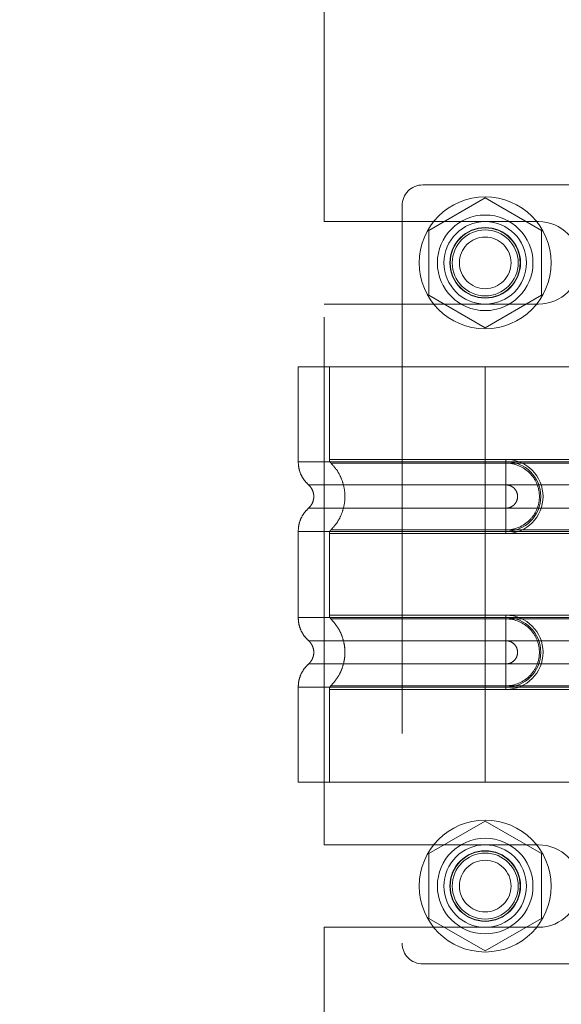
# Model space of a CAD drawing. Header units: inches. Extents: x 0.2 to 10.8, y 0.2 to 8.2.
# Tile 46 of 156: x 1.706 to 1.808, y 3.756 to 3.943. Entities that reach past the tile are written whole.
import ezdxf

# ---------------------------------------------------------------- set-up
doc = ezdxf.new("R2010")
doc.units = ezdxf.units.IN
doc.header["$MEASUREMENT"] = 0
doc.linetypes.add('HIDDEN', pattern=[0.075, 0.05, -0.025])
doc.layers.add('DIMENSIONS', color=140, linetype='Continuous')
doc.styles.add('SLDTEXTSTYLE0', font='TXT', dxfattribs={"width": 0.7})
doc.dimstyles.new('SLDDIMSTYLE1', dxfattribs={"dimtxt": 0.084961, "dimasz": 0.13, "dimexe": 0, "dimexo": 0.0625, "dimgap": 0.02124, "dimtad": 0, "dimtih": 1, "dimtoh": 1, "dimlfac": 20, "dimrnd": 1e-09, "dimzin": 12, "dimdsep": 46, "dimtxsty": 'SLDTEXTSTYLE0', "dimsah": 1, "dimcen": 0.09, "dimadec": 0, "dimazin": 3, "dimtfac": 1, "dimtmove": 0, "dimatfit": 0, "dimfxl": 0, "dimfrac": 2, "dimtolj": 1, "dimtzin": 12, "dimarcsym": 0})

# ---------------------------------------------------------------- blocks, each defined once
blk = doc.blocks.new('_D_7')
at = {"layer": 'DIMENSIONS'}
for p, q in [((0.38009, 3.97759), (0.35156, 3.97759)), ((0.35156, 3.97759), (0.35156, 3.84256)), ((0.70324, 3.97759), (0.73177, 3.97759)), ((0.73177, 3.97759), (0.73177, 3.84256)), ((0.85641, 3.97759), (0.91674, 3.97759)), ((0.91674, 3.97759), (0.91674, 3.7411)), ((0.35156, 3.84256), (0.38009, 3.84256)), ((0.73177, 3.84256), (0.70324, 3.84256)), ((1.71337, 3.7411), (0.79174, 3.7411)), ((1.74615, 3.5055), (0.79174, 3.5055)), ((0.91674, 3.5055), (0.91674, 3.2555))]:
    blk.add_line(p, q, dxfattribs=at)
for points in [[(0.91674, 3.7411), (0.93674, 3.8711), (0.89674, 3.8711)], [(0.91674, 3.5055), (0.89674, 3.3755), (0.93674, 3.3755)]]:
    blk.add_solid(points, dxfattribs=at)
at = {"layer": 'DIMENSIONS', "char_height": 0.083333, "attachment_point": 1, "style": 'SLDTEXTSTYLE0'}
for s, insert in [('4.71', (0.41543, 4.10403)), ('119.7', (0.38009, 3.94998))]:
    blk.add_mtext(s, dxfattribs=dict(at, insert=insert))

msp = doc.modelspace()

# ---------------------------------------------------------------- linework, layer by layer
at = {"color": 7, "linetype": 'HIDDEN', "lineweight": 18}
for p, q in [((1.763371, 3.9045148), (1.763371, 4.2684898)), ((1.8233986, 3.9114764), (1.78206, 3.9114764)), ((1.778123, 3.9075393), (1.778123, 3.7677756)), ((1.793871, 3.9089999), (1.783221, 3.9028511)), ((1.804521, 3.9028511), (1.793871, 3.9089999)), ((1.763371, 3.9045148), (1.803996, 3.9045148)), ((1.783221, 3.9028511), (1.783221, 3.8905536)), ((1.804521, 3.8905536), (1.804521, 3.9028511)), ((1.783221, 3.8905536), (1.793871, 3.8844048)), ((1.793871, 3.8844048), (1.804521, 3.8905536)), ((1.763371, 3.7864148), (1.763371, 3.8888898)), ((1.763371, 3.8888898), (1.803996, 3.8888898)), ((1.793871, 3.8770275), (1.758438, 3.8770275)), ((1.758438, 3.8770275), (1.758438, 3.8590235)), ((1.7643435, 3.8770275), (1.7643435, 3.8594499)), ((1.793871, 3.8770275), (1.793871, 3.8590235)), ((1.8122631, 3.8770275), (1.793871, 3.8770275)), ((1.793871, 3.8770275), (1.793871, 3.8590235)), ((1.793871, 3.8770275), (1.793871, 3.8594499)), ((1.793871, 3.8770275), (1.793871, 3.8594499)), ((1.793871, 3.8594499), (1.797808, 3.8594499)), ((1.8667057, 3.8594499), (1.793871, 3.8594499)), ((1.793871, 3.8590235), (1.797808, 3.8590235)), ((1.8667057, 3.8590235), (1.793871, 3.8590235)), ((1.797808, 3.8594499), (1.797808, 3.8587476)), ((1.797808, 3.8590235), (1.797808, 3.8546186)), ((1.793871, 3.8587476), (1.797808, 3.8587476)), ((1.8667057, 3.8587476), (1.793871, 3.8587476)), ((1.793871, 3.8546186), (1.797808, 3.8546186)), ((1.8667057, 3.8546186), (1.793871, 3.8546186)), ((1.797808, 3.8502239), (1.793871, 3.8502239)), ((1.793871, 3.8502239), (1.8667057, 3.8502239)), ((1.797808, 3.845819), (1.797808, 3.8502239)), ((1.758438, 3.845819), (1.758438, 3.8294959)), ((1.797808, 3.8460949), (1.793871, 3.8460949)), ((1.793871, 3.8460949), (1.8667057, 3.8460949)), ((1.793871, 3.845819), (1.793871, 3.8294959)), ((1.793871, 3.845819), (1.793871, 3.8294959)), ((1.797808, 3.845819), (1.793871, 3.845819)), ((1.793871, 3.845819), (1.8667057, 3.845819)), ((1.797808, 3.8453926), (1.797808, 3.8460949)), ((1.7643435, 3.8453926), (1.7643435, 3.8299224)), ((1.793871, 3.8453926), (1.793871, 3.8299224)), ((1.793871, 3.8453926), (1.793871, 3.8299224)), ((1.797808, 3.8453926), (1.793871, 3.8453926)), ((1.793871, 3.8453926), (1.8667057, 3.8453926)), ((1.793871, 3.8299224), (1.797808, 3.8299224)), ((1.8667057, 3.8299224), (1.793871, 3.8299224)), ((1.793871, 3.8294959), (1.797808, 3.8294959)), ((1.8667057, 3.8294959), (1.793871, 3.8294959)), ((1.793871, 3.82922), (1.797808, 3.82922)), ((1.8667057, 3.82922), (1.793871, 3.82922)), ((1.797808, 3.8299224), (1.797808, 3.82922)), ((1.797808, 3.8294959), (1.797808, 3.825091)), ((1.793871, 3.825091), (1.797808, 3.825091)), ((1.8667057, 3.825091), (1.793871, 3.825091)), ((1.797808, 3.8206963), (1.793871, 3.8206963)), ((1.793871, 3.8206963), (1.8667057, 3.8206963)), ((1.797808, 3.8162914), (1.797808, 3.8206963)), ((1.758438, 3.8162914), (1.758438, 3.7982874)), ((1.797808, 3.8165673), (1.793871, 3.8165673)), ((1.793871, 3.8165673), (1.8667057, 3.8165673)), ((1.793871, 3.8162914), (1.793871, 3.7982874)), ((1.797808, 3.8162914), (1.793871, 3.8162914)), ((1.793871, 3.8162914), (1.793871, 3.7982874)), ((1.793871, 3.8162914), (1.8667057, 3.8162914)), ((1.797808, 3.815865), (1.797808, 3.8165673)), ((1.7643435, 3.815865), (1.7643435, 3.7982874)), ((1.793871, 3.815865), (1.793871, 3.7982874)), ((1.793871, 3.815865), (1.793871, 3.7982874)), ((1.797808, 3.815865), (1.793871, 3.815865)), ((1.793871, 3.815865), (1.8667057, 3.815865)), ((1.793871, 3.7982874), (1.758438, 3.7982874)), ((1.8122631, 3.7982874), (1.793871, 3.7982874)), ((1.793871, 3.7908999), (1.783221, 3.7847511)), ((1.804521, 3.7847511), (1.793871, 3.7908999)), ((1.763371, 3.7864148), (1.803996, 3.7864148)), ((1.783221, 3.7847511), (1.783221, 3.7724536)), ((1.804521, 3.7724536), (1.804521, 3.7847511)), ((1.783221, 3.7724536), (1.793871, 3.7663048)), ((1.793871, 3.7663048), (1.804521, 3.7724536)), ((1.763371, 3.7411023), (1.763371, 3.7707898)), ((1.763371, 3.7707898), (1.803996, 3.7707898)), ((1.78206, 3.7638386), (1.8233986, 3.7638386))]:
    msp.add_line(p, q, dxfattribs=at)
for centre, radius in [((1.793871, 3.8967023), 0.0125), ((1.793871, 3.8967126), 0.0090551), ((1.793871, 3.8967023), 0.0078125), ((1.793871, 3.8967126), 0.0066929), ((1.793871, 3.8967023), 0.006625), ((1.793871, 3.8967023), 0.00625), ((1.793871, 3.8967023), 0.0048975), ((1.793871, 3.7786023), 0.0125), ((1.793871, 3.7786023), 0.0090551), ((1.793871, 3.7786023), 0.0078125), ((1.793871, 3.7786023), 0.0066929), ((1.793871, 3.7786023), 0.006625), ((1.793871, 3.7786023), 0.00625), ((1.793871, 3.7786023), 0.0048975)]:
    msp.add_circle(centre, radius, dxfattribs=at)
for centre, radius, start, end in [((1.78206, 3.9075393), 0.003937, 90, 180), ((1.803996, 3.8967023), 0.0078125, 270, 90), ((1.797808, 3.8524212), 0.0070287, 270, 90), ((1.797808, 3.8524212), 0.0066023, 270, 90), ((1.797808, 3.8228937), 0.0070287, 270, 90), ((1.797808, 3.8228937), 0.0066023, 270, 90), ((1.803996, 3.7786023), 0.0078125, 270, 90), ((1.78206, 3.7677756), 0.003937, 180, 270)]:
    msp.add_arc(centre, radius, start, end, dxfattribs=at)
for points, knots in [([(1.7584379, 3.8590235), (1.7584631, 3.8586111), (1.7585141, 3.8577773), (1.7589233, 3.8565803), (1.759549, 3.8554812), (1.7601397, 3.8548911), (1.7604317, 3.8545993)], [0, 0, 0, 0, 0.247338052, 0.500133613, 0.7528697, 1, 1, 1, 1]), ([(1.793871, 3.8590235), (1.7915519, 3.8590235), (1.7892329, 3.8590235), (1.7846839, 3.8590235), (1.7824539, 3.8590235), (1.7781688, 3.8590235), (1.7761137, 3.8590235), (1.7722572, 3.8590235), (1.7704559, 3.8590235), (1.7671762, 3.8590235), (1.7656979, 3.8590235), (1.7631211, 3.8590235), (1.7620226, 3.8590235), (1.7602477, 3.8590235), (1.7595712, 3.8590235), (1.7586664, 3.8590235), (1.758438, 3.8590235), (1.758438, 3.8590235), (1.7586664, 3.8590235), (1.7595712, 3.8590235), (1.7602477, 3.8590235), (1.7620226, 3.8590235), (1.7631211, 3.8590235), (1.7656979, 3.8590235), (1.7671762, 3.8590235), (1.7704559, 3.8590235), (1.7722572, 3.8590235), (1.7761137, 3.8590235), (1.7781688, 3.8590235), (1.7824539, 3.8590235), (1.7846839, 3.8590235), (1.7892329, 3.8590235), (1.7915519, 3.8590235), (1.793871, 3.8590235)], [0, 0, 0, 0, 0.0625, 0.0625, 0.125, 0.125, 0.1875, 0.1875, 0.25, 0.25, 0.3125, 0.3125, 0.375, 0.375, 0.4375, 0.4375, 0.5, 0.5, 0.5625, 0.5625, 0.625, 0.625, 0.6875, 0.6875, 0.75, 0.75, 0.8125, 0.8125, 0.875, 0.875, 0.9375, 0.9375, 1, 1, 1, 1]), ([(1.793871, 3.8594499), (1.7893602, 3.8594499), (1.7816377, 3.8594499), (1.7720842, 3.8594499), (1.7658806, 3.8594499), (1.7635748, 3.8594499), (1.7658806, 3.8594499), (1.7720842, 3.8594499), (1.7816377, 3.8594499), (1.7893602, 3.8594499), (1.793871, 3.8594499)], [4.71239975, 4.71239975, 4.71239975, 4.71239975, 5.17054869, 5.49779793, 5.89049701, 6.2831961, 6.67589519, 7.06859428, 7.39584352, 7.85399245, 7.85399245, 7.85399245, 7.85399245]), ([(1.7643435, 3.8594545), (1.7643467, 3.8593891), (1.7643532, 3.8592571), (1.7644155, 3.8590672), (1.7645073, 3.8588896), (1.764597, 3.8587925), (1.7646414, 3.8587444)], [0, 0, 0, 0, 0.24752411, 0.50000002, 0.75247592, 1, 1, 1, 1]), ([(1.7645776, 3.8588066), (1.7649827, 3.8583699), (1.7657926, 3.8574968), (1.7666338, 3.8559073), (1.7671706, 3.8542026), (1.7673551, 3.8524212), (1.7671706, 3.8506399), (1.7666338, 3.8489351), (1.7657926, 3.8473457), (1.7649827, 3.8464726), (1.7645776, 3.8460359)], [0, 0, 0, 0, 0.12508578, 0.25012635, 0.37515545, 0.5, 0.62484455, 0.74987365, 0.87491422, 1, 1, 1, 1]), ([(1.793871, 3.8590235), (1.793871, 3.8581949), (1.793871, 3.8573667), (1.793871, 3.8558541), (1.793871, 3.8551705), (1.793871, 3.8546186)], [0, 0, 0, 0, 0.5, 0.5, 1, 1, 1, 1]), ([(1.793871, 3.8590235), (1.793871, 3.8582198), (1.793871, 3.8565346), (1.793871, 3.8551516), (1.793871, 3.854618)], [0.052118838, 0.052118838, 0.052118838, 0.052118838, 0.500001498, 0.948006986, 0.948006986, 0.948006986, 0.948006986]), ([(1.793871, 3.8587476), (1.7900437, 3.8587476), (1.78622, 3.8587476), (1.7791489, 3.8587477), (1.7759055, 3.8587477), (1.7704964, 3.8587477), (1.7683278, 3.8587477), (1.7654003, 3.8587478), (1.7646384, 3.8587478), (1.7646392, 3.8587478), (1.7653993, 3.8587478), (1.7683284, 3.8587479), (1.7704955, 3.8587479), (1.7759056, 3.8587479), (1.7791487, 3.8587479), (1.7862199, 3.858748), (1.7900432, 3.858748), (1.793871, 3.858748)], [0, 0, 0, 0, 0.125, 0.125, 0.25, 0.25, 0.375, 0.375, 0.5, 0.5, 0.625, 0.625, 0.75, 0.75, 0.875, 0.875, 1, 1, 1, 1]), ([(1.793871, 3.8460949), (1.793871, 3.8477338), (1.793871, 3.8524212), (1.793871, 3.8571087), (1.793871, 3.8587476)], [0.027131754, 0.027131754, 0.027131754, 0.027131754, 0.5, 0.972868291, 0.972868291, 0.972868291, 0.972868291]), ([(1.797808, 3.8587476), (1.7994709, 3.8587643), (1.8019295, 3.8577145), (1.8038049, 3.854905), (1.8042992, 3.8524212), (1.8038049, 3.8499375), (1.8019295, 3.8471279), (1.7994709, 3.8460782), (1.797808, 3.8460949)], [6.28318531, 6.28318531, 6.28318531, 6.28318531, 7.06858347, 7.46128255, 7.85398163, 8.24668072, 8.6393798, 9.42477796, 9.42477796, 9.42477796, 9.42477796]), ([(1.7603884, 3.8546378), (1.7605364, 3.8544903), (1.7608328, 3.8541949), (1.7611439, 3.853644), (1.7613442, 3.8530479), (1.761414, 3.8524212), (1.7613442, 3.8517946), (1.7611439, 3.8511984), (1.7608328, 3.8506476), (1.7605364, 3.8503522), (1.7603884, 3.8502047)], [0, 0, 0, 0, 0.12483242, 0.24993914, 0.37510573, 0.5, 0.62489427, 0.75006086, 0.87516758, 1, 1, 1, 1]), ([(1.793871, 3.854618), (1.7889088, 3.854618), (1.7802614, 3.854618), (1.7693877, 3.854618), (1.7621951, 3.854618), (1.7595183, 3.854618), (1.7621951, 3.854618), (1.7693877, 3.854618), (1.7802614, 3.854618), (1.7889088, 3.854618), (1.793871, 3.854618)], [4.71241411, 4.71241411, 4.71241411, 4.71241411, 5.15721613, 5.48839216, 5.88580339, 6.28321463, 6.68062587, 7.0780371, 7.40921314, 7.85401516, 7.85401516, 7.85401516, 7.85401516]), ([(1.797808, 3.8546186), (1.7980957, 3.8546186), (1.7983832, 3.8545614), (1.7989147, 3.8543412), (1.7991584, 3.8541784), (1.7995652, 3.8537716), (1.799728, 3.8535279), (1.7999482, 3.8529964), (1.8000054, 3.8527089), (1.8000054, 3.8521336), (1.7999482, 3.8518461), (1.799728, 3.8513146), (1.7995652, 3.8510709), (1.7991584, 3.8506641), (1.7989147, 3.8505012), (1.7983832, 3.8502811), (1.7980957, 3.8502239), (1.797808, 3.8502239)], [0, 0, 0, 0, 0.125, 0.125, 0.25, 0.25, 0.375, 0.375, 0.5, 0.5, 0.625, 0.625, 0.75, 0.75, 0.875, 0.875, 1, 1, 1, 1]), ([(1.7604317, 3.8502431), (1.7601397, 3.8499514), (1.759549, 3.8493612), (1.7589233, 3.8482622), (1.7585141, 3.8470652), (1.7584631, 3.8462313), (1.7584379, 3.845819)], [0, 0, 0, 0, 0.24713031, 0.49986639, 0.75266195, 1, 1, 1, 1]), ([(1.793871, 3.8502244), (1.7889088, 3.8502244), (1.7802614, 3.8502244), (1.7693877, 3.8502244), (1.7621951, 3.8502244), (1.7595183, 3.8502244), (1.7621951, 3.8502244), (1.7693877, 3.8502244), (1.7802614, 3.8502244), (1.7889088, 3.8502244), (1.793871, 3.8502244)], [4.71236405, 4.71236405, 4.71236405, 4.71236405, 5.15716608, 5.48834211, 5.88575335, 6.2831646, 6.68057584, 7.07798708, 7.40916311, 7.85396503, 7.85396503, 7.85396503, 7.85396503]), ([(1.793871, 3.845819), (1.793871, 3.8466227), (1.793871, 3.8483078), (1.793871, 3.8496909), (1.793871, 3.8502244)], [0.052118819, 0.052118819, 0.052118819, 0.052118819, 0.500001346, 0.948007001, 0.948007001, 0.948007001, 0.948007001]), ([(1.793871, 3.845819), (1.793871, 3.8466476), (1.793871, 3.8474758), (1.793871, 3.8489884), (1.793871, 3.849672), (1.793871, 3.8502239)], [0, 0, 0, 0, 0.5, 0.5, 1, 1, 1, 1]), ([(1.793871, 3.845819), (1.7915519, 3.845819), (1.7892329, 3.845819), (1.7846839, 3.845819), (1.7824539, 3.845819), (1.7781688, 3.845819), (1.7761137, 3.845819), (1.7722572, 3.845819), (1.7704559, 3.845819), (1.7671762, 3.845819), (1.7656979, 3.845819), (1.7631211, 3.845819), (1.7620226, 3.845819), (1.7602477, 3.845819), (1.7595712, 3.845819), (1.7586664, 3.845819), (1.758438, 3.845819), (1.758438, 3.845819), (1.7586664, 3.845819), (1.7595712, 3.845819), (1.7602477, 3.845819), (1.7620226, 3.845819), (1.7631211, 3.845819), (1.7656979, 3.845819), (1.7671762, 3.845819), (1.7704559, 3.845819), (1.7722572, 3.845819), (1.7761137, 3.845819), (1.7781688, 3.845819), (1.7824539, 3.845819), (1.7846839, 3.845819), (1.7892329, 3.845819), (1.7915519, 3.845819), (1.793871, 3.845819)], [0, 0, 0, 0, 0.0625, 0.0625, 0.125, 0.125, 0.1875, 0.1875, 0.25, 0.25, 0.3125, 0.3125, 0.375, 0.375, 0.4375, 0.4375, 0.5, 0.5, 0.5625, 0.5625, 0.625, 0.625, 0.6875, 0.6875, 0.75, 0.75, 0.8125, 0.8125, 0.875, 0.875, 0.9375, 0.9375, 1, 1, 1, 1]), ([(1.7646414, 3.8460981), (1.764597, 3.84605), (1.7645073, 3.8459528), (1.7644155, 3.8457753), (1.7643532, 3.8455854), (1.7643467, 3.8454534), (1.7643435, 3.845388)], [0, 0, 0, 0, 0.247524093, 0.499999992, 0.752475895, 1, 1, 1, 1]), ([(1.793871, 3.8460945), (1.7900432, 3.8460945), (1.7862199, 3.8460945), (1.7791487, 3.8460945), (1.7759056, 3.8460946), (1.7704955, 3.8460946), (1.7683284, 3.8460946), (1.7653993, 3.8460946), (1.7646392, 3.8460947), (1.7646384, 3.8460947), (1.7654003, 3.8460947), (1.7683278, 3.8460947), (1.7704964, 3.8460947), (1.7759055, 3.8460948), (1.7791489, 3.8460948), (1.78622, 3.8460948), (1.7900437, 3.8460948), (1.793871, 3.8460949)], [0, 0, 0, 0, 0.125, 0.125, 0.25, 0.25, 0.375, 0.375, 0.5, 0.5, 0.625, 0.625, 0.75, 0.75, 0.875, 0.875, 1, 1, 1, 1]), ([(1.793871, 3.8453926), (1.7893602, 3.8453926), (1.7816377, 3.8453926), (1.7720842, 3.8453926), (1.7658806, 3.8453926), (1.7635748, 3.8453926), (1.7658806, 3.8453926), (1.7720842, 3.8453926), (1.7816377, 3.8453926), (1.7893602, 3.8453926), (1.793871, 3.8453926)], [4.71239001, 4.71239001, 4.71239001, 4.71239001, 5.17053895, 5.49778819, 5.89048727, 6.28318636, 6.67588545, 7.06858454, 7.39583378, 7.85398272, 7.85398272, 7.85398272, 7.85398272]), ([(1.7584379, 3.8294959), (1.7584631, 3.8290836), (1.7585141, 3.8282497), (1.7589233, 3.8270527), (1.759549, 3.8259537), (1.7601397, 3.8253635), (1.7604317, 3.8250718)], [0, 0, 0, 0, 0.24733805, 0.50013361, 0.7528697, 1, 1, 1, 1]), ([(1.793871, 3.8294959), (1.7915519, 3.8294959), (1.7892329, 3.8294959), (1.7846839, 3.8294959), (1.7824539, 3.8294959), (1.7781688, 3.8294959), (1.7761137, 3.8294959), (1.7722572, 3.8294959), (1.7704559, 3.8294959), (1.7671762, 3.8294959), (1.7656979, 3.8294959), (1.7631211, 3.8294959), (1.7620226, 3.8294959), (1.7602477, 3.8294959), (1.7595712, 3.8294959), (1.7586664, 3.8294959), (1.758438, 3.8294959), (1.758438, 3.8294959), (1.7586664, 3.8294959), (1.7595712, 3.8294959), (1.7602477, 3.8294959), (1.7620226, 3.8294959), (1.7631211, 3.8294959), (1.7656979, 3.8294959), (1.7671762, 3.8294959), (1.7704559, 3.8294959), (1.7722572, 3.8294959), (1.7761137, 3.8294959), (1.7781688, 3.8294959), (1.7824539, 3.8294959), (1.7846839, 3.8294959), (1.7892329, 3.8294959), (1.7915519, 3.8294959), (1.793871, 3.8294959)], [0, 0, 0, 0, 0.0625, 0.0625, 0.125, 0.125, 0.1875, 0.1875, 0.25, 0.25, 0.3125, 0.3125, 0.375, 0.375, 0.4375, 0.4375, 0.5, 0.5, 0.5625, 0.5625, 0.625, 0.625, 0.6875, 0.6875, 0.75, 0.75, 0.8125, 0.8125, 0.875, 0.875, 0.9375, 0.9375, 1, 1, 1, 1]), ([(1.793871, 3.8299224), (1.7895192, 3.8299224), (1.7819343, 3.8299224), (1.7723733, 3.8299224), (1.7660105, 3.8299224), (1.7635668, 3.8299224), (1.7657907, 3.8299224), (1.7719778, 3.8299224), (1.7815645, 3.8299224), (1.7893331, 3.8299224), (1.793871, 3.8299224)], [4.71239469, 4.71239469, 4.71239469, 4.71239469, 5.154448, 5.48366074, 5.87871603, 6.27377131, 6.6688266, 7.06388188, 7.39309462, 7.85399245, 7.85399245, 7.85399245, 7.85399245]), ([(1.7643435, 3.8299269), (1.7643467, 3.8298615), (1.7643532, 3.8297295), (1.7644155, 3.8295396), (1.7645073, 3.8293621), (1.764597, 3.8292649), (1.7646414, 3.8292169)], [0, 0, 0, 0, 0.24752414, 0.50000006, 0.75247595, 1, 1, 1, 1]), ([(1.7645776, 3.829279), (1.7649801, 3.8288407), (1.7657855, 3.8279639), (1.7666276, 3.826376), (1.7671685, 3.8246733), (1.7673561, 3.8228937), (1.7671685, 3.8211141), (1.7666276, 3.8194114), (1.7657855, 3.8178235), (1.7649801, 3.8169466), (1.7645776, 3.8165084)], [0, 0, 0, 0, 0.12505483, 0.25020853, 0.37526383, 0.5, 0.62473617, 0.74979147, 0.87494517, 1, 1, 1, 1]), ([(1.793871, 3.82922), (1.792653, 3.82922), (1.7913581, 3.82922), (1.7886231, 3.82922), (1.7871826, 3.82922), (1.7841891, 3.82922), (1.7826358, 3.82922), (1.7794865, 3.82922), (1.7778904, 3.82922), (1.7747722, 3.82922), (1.7732506, 3.82922), (1.770442, 3.82922), (1.7691563, 3.82922), (1.7669984, 3.82922), (1.7661281, 3.82922), (1.7649472, 3.82922), (1.7646382, 3.82922), (1.7646382, 3.82922), (1.7649472, 3.82922), (1.7661281, 3.82922), (1.7669984, 3.82922), (1.7691563, 3.82922), (1.770442, 3.82922), (1.7732506, 3.82922), (1.7747722, 3.82922), (1.7778904, 3.82922), (1.7794865, 3.82922), (1.7826358, 3.82922), (1.7841891, 3.82922), (1.7871826, 3.82922), (1.7886231, 3.82922), (1.7913581, 3.82922), (1.792653, 3.82922), (1.793871, 3.82922)], [0, 0, 0, 0, 0.0625, 0.0625, 0.125, 0.125, 0.1875, 0.1875, 0.25, 0.25, 0.3125, 0.3125, 0.375, 0.375, 0.4375, 0.4375, 0.5, 0.5, 0.5625, 0.5625, 0.625, 0.625, 0.6875, 0.6875, 0.75, 0.75, 0.8125, 0.8125, 0.875, 0.875, 0.9375, 0.9375, 1, 1, 1, 1]), ([(1.793871, 3.8294959), (1.793871, 3.8286673), (1.793871, 3.8278391), (1.793871, 3.8263265), (1.793871, 3.8256429), (1.793871, 3.825091)], [0, 0, 0, 0, 0.5, 0.5, 1, 1, 1, 1]), ([(1.793871, 3.8294959), (1.793871, 3.8286922), (1.793871, 3.8270071), (1.793871, 3.825624), (1.793871, 3.8250905)], [0.052118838, 0.052118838, 0.052118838, 0.052118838, 0.500001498, 0.948006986, 0.948006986, 0.948006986, 0.948006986]), ([(1.797808, 3.82922), (1.7994709, 3.8292367), (1.8019295, 3.828187), (1.8038049, 3.8253774), (1.8042992, 3.8228937), (1.8038049, 3.8204099), (1.8019295, 3.8176004), (1.7994709, 3.8165507), (1.797808, 3.8165673)], [6.28318531, 6.28318531, 6.28318531, 6.28318531, 7.06858347, 7.46128255, 7.85398163, 8.24668072, 8.6393798, 9.42477796, 9.42477796, 9.42477796, 9.42477796]), ([(1.7603884, 3.8251102), (1.7605364, 3.8249627), (1.7608328, 3.8246673), (1.7611439, 3.8241165), (1.7613442, 3.8235203), (1.761414, 3.8228937), (1.7613442, 3.822267), (1.7611439, 3.8216709), (1.7608328, 3.82112), (1.7605364, 3.8208246), (1.7603884, 3.8206771)], [0, 0, 0, 0, 0.12483242, 0.24993914, 0.37510573, 0.5, 0.62489427, 0.75006086, 0.87516758, 1, 1, 1, 1]), ([(1.793871, 3.8250905), (1.7889088, 3.8250905), (1.7802614, 3.8250905), (1.7693877, 3.8250905), (1.7621951, 3.8250905), (1.7595183, 3.8250905), (1.7621951, 3.8250905), (1.7693877, 3.8250905), (1.7802614, 3.8250905), (1.7889088, 3.8250905), (1.793871, 3.8250905)], [4.71241411, 4.71241411, 4.71241411, 4.71241411, 5.15721613, 5.48839216, 5.88580339, 6.28321463, 6.68062587, 7.0780371, 7.40921314, 7.85401516, 7.85401516, 7.85401516, 7.85401516]), ([(1.797808, 3.825091), (1.7980957, 3.825091), (1.7983832, 3.8250338), (1.7989147, 3.8248137), (1.7991584, 3.8246508), (1.7995652, 3.824244), (1.799728, 3.8240003), (1.7999482, 3.8234688), (1.8000054, 3.8231813), (1.8000054, 3.822606), (1.7999482, 3.8223185), (1.799728, 3.8217871), (1.7995652, 3.8215433), (1.7991584, 3.8211365), (1.7989147, 3.8209737), (1.7983832, 3.8207535), (1.7980957, 3.8206963), (1.797808, 3.8206963)], [0, 0, 0, 0, 0.125, 0.125, 0.25, 0.25, 0.375, 0.375, 0.5, 0.5, 0.625, 0.625, 0.75, 0.75, 0.875, 0.875, 1, 1, 1, 1]), ([(1.7604317, 3.8207156), (1.7601397, 3.8204238), (1.759549, 3.8198337), (1.7589233, 3.8187346), (1.7585141, 3.8175376), (1.7584631, 3.8167038), (1.7584379, 3.8162914)], [0, 0, 0, 0, 0.24713031, 0.49986639, 0.75266195, 1, 1, 1, 1]), ([(1.793871, 3.8206969), (1.7889088, 3.8206969), (1.7802614, 3.8206969), (1.7693877, 3.8206969), (1.7621951, 3.8206969), (1.7595183, 3.8206969), (1.7621951, 3.8206969), (1.7693877, 3.8206969), (1.7802614, 3.8206969), (1.7889088, 3.8206969), (1.793871, 3.8206969)], [4.71236405, 4.71236405, 4.71236405, 4.71236405, 5.15716608, 5.48834211, 5.88575335, 6.2831646, 6.68057584, 7.07798708, 7.40916311, 7.85396514, 7.85396514, 7.85396514, 7.85396514]), ([(1.793871, 3.8162914), (1.793871, 3.8170951), (1.793871, 3.8187803), (1.793871, 3.8201633), (1.793871, 3.8206969)], [0.052118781, 0.052118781, 0.052118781, 0.052118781, 0.500001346, 0.948006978, 0.948006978, 0.948006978, 0.948006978]), ([(1.793871, 3.8162914), (1.793871, 3.81712), (1.793871, 3.8179482), (1.793871, 3.8194608), (1.793871, 3.8201444), (1.793871, 3.8206963)], [0, 0, 0, 0, 0.5, 0.5, 1, 1, 1, 1]), ([(1.793871, 3.8162914), (1.7915519, 3.8162914), (1.7892329, 3.8162914), (1.7846839, 3.8162914), (1.7824539, 3.8162914), (1.7781688, 3.8162914), (1.7761137, 3.8162914), (1.7722572, 3.8162914), (1.7704559, 3.8162914), (1.7671762, 3.8162914), (1.7656979, 3.8162914), (1.7631211, 3.8162914), (1.7620226, 3.8162914), (1.7602477, 3.8162914), (1.7595712, 3.8162914), (1.7586664, 3.8162914), (1.758438, 3.8162914), (1.758438, 3.8162914), (1.7586664, 3.8162914), (1.7595712, 3.8162914), (1.7602477, 3.8162914), (1.7620226, 3.8162914), (1.7631211, 3.8162914), (1.7656979, 3.8162914), (1.7671762, 3.8162914), (1.7704559, 3.8162914), (1.7722572, 3.8162914), (1.7761137, 3.8162914), (1.7781688, 3.8162914), (1.7824539, 3.8162914), (1.7846839, 3.8162914), (1.7892329, 3.8162914), (1.7915519, 3.8162914), (1.793871, 3.8162914)], [0, 0, 0, 0, 0.0625, 0.0625, 0.125, 0.125, 0.1875, 0.1875, 0.25, 0.25, 0.3125, 0.3125, 0.375, 0.375, 0.4375, 0.4375, 0.5, 0.5, 0.5625, 0.5625, 0.625, 0.625, 0.6875, 0.6875, 0.75, 0.75, 0.8125, 0.8125, 0.875, 0.875, 0.9375, 0.9375, 1, 1, 1, 1]), ([(1.7646414, 3.8165705), (1.764597, 3.8165224), (1.7645073, 3.8164253), (1.7644155, 3.8162477), (1.7643532, 3.8160578), (1.7643467, 3.8159258), (1.7643435, 3.8158604)], [0, 0, 0, 0, 0.247524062, 0.499999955, 0.752475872, 1, 1, 1, 1]), ([(1.793871, 3.8165673), (1.792653, 3.8165673), (1.7913581, 3.8165673), (1.7886231, 3.8165673), (1.7871826, 3.8165673), (1.7841891, 3.8165673), (1.7826358, 3.8165673), (1.7794865, 3.8165673), (1.7778904, 3.8165673), (1.7747722, 3.8165673), (1.7732506, 3.8165673), (1.770442, 3.8165673), (1.7691563, 3.8165673), (1.7669984, 3.8165673), (1.7661281, 3.8165673), (1.7649472, 3.8165673), (1.7646382, 3.8165673), (1.7646382, 3.8165673), (1.7649472, 3.8165673), (1.7661281, 3.8165673), (1.7669984, 3.8165673), (1.7691563, 3.8165673), (1.770442, 3.8165673), (1.7732506, 3.8165673), (1.7747722, 3.8165673), (1.7778904, 3.8165673), (1.7794865, 3.8165673), (1.7826358, 3.8165673), (1.7841891, 3.8165673), (1.7871826, 3.8165673), (1.7886231, 3.8165673), (1.7913581, 3.8165673), (1.792653, 3.8165673), (1.793871, 3.8165673)], [0, 0, 0, 0, 0.0625, 0.0625, 0.125, 0.125, 0.1875, 0.1875, 0.25, 0.25, 0.3125, 0.3125, 0.375, 0.375, 0.4375, 0.4375, 0.5, 0.5, 0.5625, 0.5625, 0.625, 0.625, 0.6875, 0.6875, 0.75, 0.75, 0.8125, 0.8125, 0.875, 0.875, 0.9375, 0.9375, 1, 1, 1, 1]), ([(1.793871, 3.815865), (1.7893331, 3.815865), (1.7815645, 3.815865), (1.7719778, 3.815865), (1.7657907, 3.815865), (1.7635668, 3.815865), (1.7660105, 3.815865), (1.7723733, 3.815865), (1.7819343, 3.815865), (1.7895192, 3.815865), (1.793871, 3.815865)], [4.71239001, 4.71239001, 4.71239001, 4.71239001, 5.17328784, 5.50250058, 5.89755587, 6.29261115, 6.68766644, 7.08272172, 7.41193446, 7.85398778, 7.85398778, 7.85398778, 7.85398778])]:
    msp.add_open_spline(points, degree=3, knots=knots, dxfattribs=at)
for points in [[(1.793871, 3.8594499), (1.793871, 3.8591892), (1.793871, 3.8589302), (1.793871, 3.8587476)], [(1.793871, 3.8594499), (1.793871, 3.8591953), (1.793871, 3.8589235), (1.793871, 3.8587476)], [(1.793871, 3.8460949), (1.793871, 3.8477403), (1.793871, 3.8524212), (1.793871, 3.8571021), (1.793871, 3.8587476)], [(1.797808, 3.8524212), (1.797808, 3.8535966), (1.797808, 3.8559422), (1.797808, 3.8579247), (1.797808, 3.8587476)], [(1.793871, 3.8524212), (1.793871, 3.8532453), (1.793871, 3.8540694), (1.793871, 3.8546186)], [(1.793871, 3.8524212), (1.793871, 3.8532454), (1.793871, 3.8540695), (1.793871, 3.8546182)], [(1.797808, 3.8524212), (1.797808, 3.8532453), (1.797808, 3.8540694), (1.797808, 3.8546186)], [(1.793871, 3.8502239), (1.793871, 3.8507731), (1.793871, 3.8515972), (1.793871, 3.8524212)], [(1.793871, 3.8502243), (1.793871, 3.8507729), (1.793871, 3.8515971), (1.793871, 3.8524212)], [(1.797808, 3.8502239), (1.797808, 3.8507731), (1.797808, 3.8515972), (1.797808, 3.8524212)], [(1.797808, 3.8460949), (1.797808, 3.8469178), (1.797808, 3.8489003), (1.797808, 3.8512459), (1.797808, 3.8524212)], [(1.793871, 3.8453926), (1.793871, 3.8456471), (1.793871, 3.845919), (1.793871, 3.8460949)], [(1.793871, 3.8453926), (1.793871, 3.8456532), (1.793871, 3.8459122), (1.793871, 3.8460949)], [(1.793871, 3.8299224), (1.793871, 3.8296617), (1.793871, 3.8294027), (1.793871, 3.82922)], [(1.793871, 3.8299224), (1.793871, 3.8296678), (1.793871, 3.8293959), (1.793871, 3.82922)], [(1.793871, 3.82922), (1.793871, 3.8275746), (1.793871, 3.8228937), (1.793871, 3.8182128), (1.793871, 3.8165673)], [(1.793871, 3.82922), (1.793871, 3.8275741), (1.793871, 3.8228937), (1.793871, 3.8182132), (1.793871, 3.8165673)], [(1.797808, 3.8228937), (1.797808, 3.824069), (1.797808, 3.8264146), (1.797808, 3.8283971), (1.797808, 3.82922)], [(1.793871, 3.825091), (1.793871, 3.8245418), (1.793871, 3.8237177), (1.793871, 3.8228937)], [(1.793871, 3.8250906), (1.793871, 3.824542), (1.793871, 3.8237178), (1.793871, 3.8228937)], [(1.797808, 3.8228937), (1.797808, 3.8237177), (1.797808, 3.8245418), (1.797808, 3.825091)], [(1.793871, 3.8228937), (1.793871, 3.8220695), (1.793871, 3.8212454), (1.793871, 3.8206968)], [(1.793871, 3.8228937), (1.793871, 3.8220696), (1.793871, 3.8212455), (1.793871, 3.8206963)], [(1.797808, 3.8206963), (1.797808, 3.8212455), (1.797808, 3.8220696), (1.797808, 3.8228937)], [(1.797808, 3.8165673), (1.797808, 3.8173902), (1.797808, 3.8193727), (1.797808, 3.8217183), (1.797808, 3.8228937)], [(1.793871, 3.815865), (1.793871, 3.8161198), (1.793871, 3.8163918), (1.793871, 3.8165677)], [(1.793871, 3.815865), (1.793871, 3.8161257), (1.793871, 3.8163847), (1.793871, 3.8165673)]]:
    msp.add_open_spline(points, degree=3, dxfattribs=at)

# ---------------------------------------------------------------- dimensions: what is measured, and where the dimension line sits
at = {"layer": 'DIMENSIONS'}
dim = msp.add_linear_dim(base=(0.9167444, 3.5055023), p1=(1.763371, 3.7411023), p2=(1.796146, 3.5055023), angle=90, dimstyle='SLDDIMSTYLE1', dxfattribs=at)
dim.commit()
dim.dimension.update_dxf_attribs({"geometry": '_D_7', "text_midpoint": (0.9167444, 3.9775866), "dimtype": 160})

doc.saveas('drawing.dxf')
